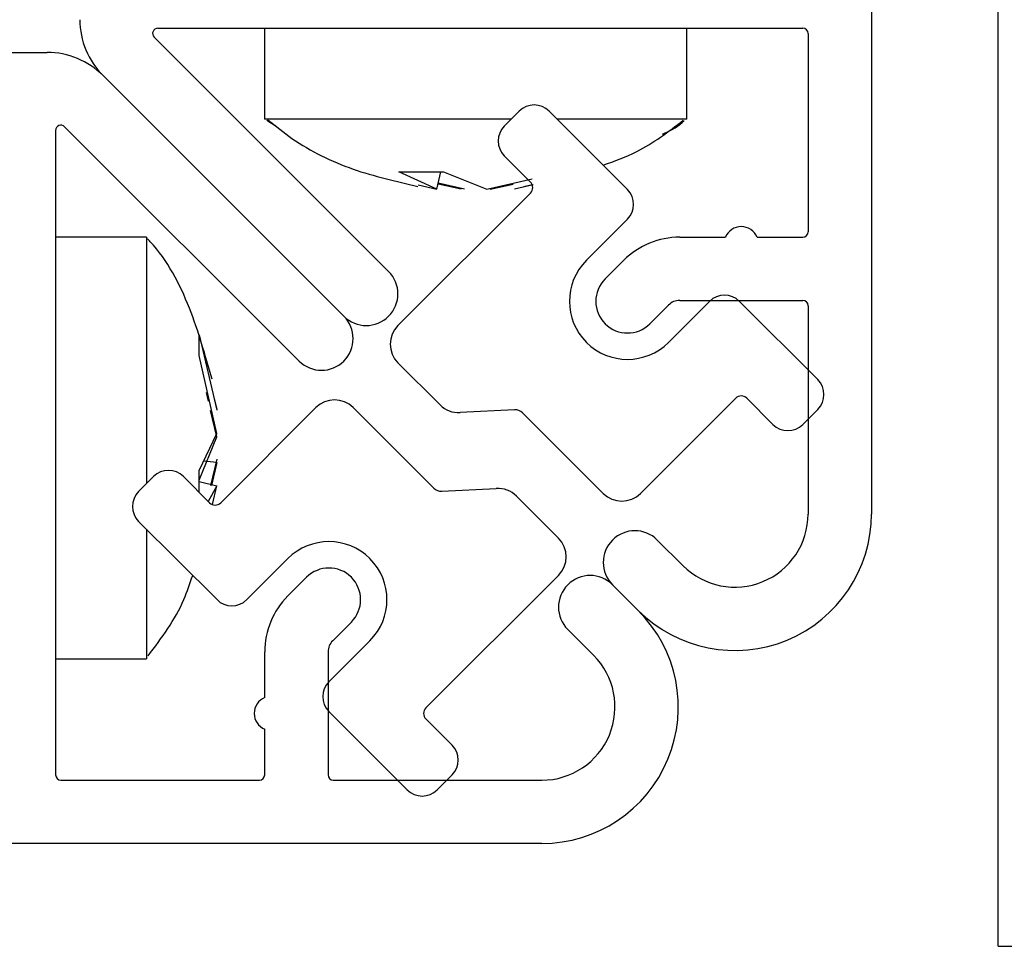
# Model space of a CAD drawing. Header units: millimetres. Extents: x 3234.056 to 3234.956, y 3470.282 to 3471.182.
# Tile 5 of 10: x 3234.914 to 3234.932, y 3470.305 to 3470.323. Entities that reach past the tile are written whole.
import ezdxf

# ---------------------------------------------------------------- set-up
doc = ezdxf.new("R2010")
doc.units = ezdxf.units.MM
doc.layers.add('SANINDUSA', color=3, linetype='Continuous')

msp = doc.modelspace()

# ---------------------------------------------------------------- linework, layer by layer
at = {"layer": 'SANINDUSA'}
for p, q in [((3234.932189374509, 3470.30530629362), (3234.932189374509, 3471.13530630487)), ((3234.929789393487, 3470.330116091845), (3234.929789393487, 3470.313503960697)), ((3234.91626807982, 3470.32271609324), (3234.928489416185, 3470.32271609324)), ((3234.918289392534, 3470.32271609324), (3234.918289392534, 3470.320992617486)), ((3234.926289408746, 3470.320992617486), (3234.926289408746, 3470.32271609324)), ((3234.920640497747, 3470.318102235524), (3234.916197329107, 3470.322545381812)), ((3234.928589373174, 3470.322616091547), (3234.928589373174, 3470.318853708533)), ((3234.906929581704, 3470.322256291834), (3234.914168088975, 3470.322256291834)), ((3234.915228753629, 3470.321816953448), (3234.919791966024, 3470.317253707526)), ((3234.920350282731, 3470.320992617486), (3234.918289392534, 3470.320992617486)), ((3234.922965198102, 3470.320992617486), (3234.920350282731, 3470.320992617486)), ((3234.922832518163, 3470.320859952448), (3234.923115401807, 3470.321142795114)), ((3234.925165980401, 3470.319657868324), (3234.923681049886, 3470.321142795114)), ((3234.926289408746, 3470.320992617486), (3234.923831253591, 3470.320992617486)), ((3234.918943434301, 3470.316405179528), (3234.914500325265, 3470.320848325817)), ((3234.918329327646, 3470.32097278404), (3234.918509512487, 3470.320858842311)), ((3234.914329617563, 3470.320777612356), (3234.914329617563, 3470.308556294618)), ((3234.922832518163, 3470.320294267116), (3234.923327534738, 3470.319799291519)), ((3234.920832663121, 3470.31999513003), (3234.921677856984, 3470.31999513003)), ((3234.921552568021, 3470.319661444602), (3234.920832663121, 3470.31999513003)), ((3234.921552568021, 3470.319661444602), (3234.921632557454, 3470.31999513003)), ((3234.921677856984, 3470.31999513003), (3234.922500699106, 3470.319661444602)), ((3234.921200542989, 3470.319747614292), (3234.921552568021, 3470.319661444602)), ((3234.922015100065, 3470.319661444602), (3234.921576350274, 3470.319760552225)), ((3234.922078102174, 3470.319661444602), (3234.921580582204, 3470.319778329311)), ((3234.922500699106, 3470.319661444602), (3234.923357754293, 3470.319862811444)), ((3234.922563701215, 3470.319661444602), (3234.923002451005, 3470.319760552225)), ((3234.923376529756, 3470.319747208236), (3234.923026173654, 3470.319661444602)), ((3234.923361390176, 3470.319744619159), (3234.923200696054, 3470.319707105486)), ((3234.920817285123, 3470.317076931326), (3234.923327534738, 3470.319587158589)), ((3234.925165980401, 3470.319092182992), (3234.924388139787, 3470.318314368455)), ((3234.916053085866, 3470.318756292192), (3234.914329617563, 3470.318756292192)), ((3234.916053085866, 3470.318756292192), (3234.916053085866, 3470.314080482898)), ((3234.926155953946, 3470.318753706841), (3234.927022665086, 3470.318753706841)), ((3234.92762264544, 3470.318753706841), (3234.928489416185, 3470.318753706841)), ((3234.92474171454, 3470.317960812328), (3234.925095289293, 3470.318314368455)), ((3234.925943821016, 3470.317465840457), (3234.925590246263, 3470.317112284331)), ((3234.925943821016, 3470.316758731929), (3234.926721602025, 3470.317536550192)), ((3234.926155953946, 3470.317553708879), (3234.928489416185, 3470.317553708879)), ((3234.928772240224, 3470.316051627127), (3234.927287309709, 3470.317536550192)), ((3234.928589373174, 3470.317453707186), (3234.928589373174, 3470.313503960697)), ((3234.917050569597, 3470.316901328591), (3234.917384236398, 3470.315472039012)), ((3234.917050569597, 3470.316507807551), (3234.917050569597, 3470.316901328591)), ((3234.917384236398, 3470.315030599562), (3234.917050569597, 3470.316507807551)), ((3234.920817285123, 3470.316369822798), (3234.921614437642, 3470.315572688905)), ((3234.917226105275, 3470.3156406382), (3234.917187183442, 3470.315806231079)), ((3234.917298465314, 3470.315843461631), (3234.917384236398, 3470.315493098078)), ((3234.925413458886, 3470.31389494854), (3234.9272166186, 3470.315698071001)), ((3234.927923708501, 3470.31520309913), (3234.927428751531, 3470.315698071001)), ((3234.917384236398, 3470.314967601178), (3234.91726735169, 3470.315465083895)), ((3234.919261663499, 3470.3155212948), (3234.917458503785, 3470.31371817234)), ((3234.921496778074, 3470.313993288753), (3234.9199687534, 3470.3155212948)), ((3234.923026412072, 3470.315481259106), (3234.921994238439, 3470.315426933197)), ((3234.923178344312, 3470.315422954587), (3234.924706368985, 3470.31389494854)), ((3234.928772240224, 3470.315485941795), (3234.928489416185, 3470.31520309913)), ((3234.917050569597, 3470.314328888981), (3234.917384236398, 3470.315030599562)), ((3234.917050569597, 3470.314144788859), (3234.917384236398, 3470.314967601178)), ((3234.917384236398, 3470.314481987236), (3234.917133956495, 3470.314504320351)), ((3234.917384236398, 3470.31454498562), (3234.91726735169, 3470.314047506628)), ((3234.917384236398, 3470.314481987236), (3234.917285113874, 3470.314043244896)), ((3234.917050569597, 3470.313914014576), (3234.917050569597, 3470.314328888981)), ((3234.915902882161, 3470.31393030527), (3234.916185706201, 3470.314213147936)), ((3234.916751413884, 3470.314213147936), (3234.917246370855, 3470.31371817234)), ((3234.917050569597, 3470.314118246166), (3234.917384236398, 3470.314040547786)), ((3234.917384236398, 3470.314040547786), (3234.917217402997, 3470.313743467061)), ((3234.917301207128, 3470.313684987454), (3234.917384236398, 3470.314040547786)), ((3234.921648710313, 3470.31393498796), (3234.922680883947, 3470.313989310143)), ((3234.923857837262, 3470.313046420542), (3234.923060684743, 3470.31384355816)), ((3234.915902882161, 3470.313364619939), (3234.917387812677, 3470.311879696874)), ((3234.916053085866, 3470.313214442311), (3234.916053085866, 3470.310756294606)), ((3234.925731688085, 3470.313011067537), (3234.926220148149, 3470.312522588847)), ((3234.91873130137, 3470.312657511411), (3234.91795352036, 3470.311879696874)), ((3234.91873130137, 3470.311950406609), (3234.919084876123, 3470.31230395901)), ((3234.923857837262, 3470.31233931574), (3234.921347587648, 3470.309829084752)), ((3234.924883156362, 3470.31216253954), (3234.925371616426, 3470.311674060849)), ((3234.919933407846, 3470.311455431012), (3234.919579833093, 3470.311101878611)), ((3234.924523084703, 3470.310825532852), (3234.924034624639, 3470.311314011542)), ((3234.919509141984, 3470.310324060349), (3234.920286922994, 3470.311101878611)), ((3234.914329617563, 3470.310756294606), (3234.916053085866, 3470.310756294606)), ((3234.918291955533, 3470.31002301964), (3234.918291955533, 3470.31088974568)), ((3234.919491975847, 3470.31088974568), (3234.919491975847, 3470.308556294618)), ((3234.919509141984, 3470.309758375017), (3234.9209940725, 3470.308273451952)), ((3234.921842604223, 3470.30912197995), (3234.921347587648, 3470.309616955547)), ((3234.918291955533, 3470.308556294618), (3234.918291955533, 3470.309423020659)), ((3234.921842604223, 3470.308556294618), (3234.921559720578, 3470.308273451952)), ((3234.914429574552, 3470.308456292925), (3234.918191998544, 3470.308456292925)), ((3234.91959199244, 3470.308456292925), (3234.923541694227, 3470.308456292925)), ((3234.923541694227, 3470.307256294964), (3234.906929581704, 3470.307256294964)), ((3234.932189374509, 3470.30530629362), (3234.932489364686, 3470.30530629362))]:
    msp.add_line(p, q, dxfattribs=at)
for centre, radius, start, end in [((3234.916289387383, 3470.32287761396), 0.001500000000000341, 180, 225), ((3234.91626806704, 3470.322616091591), 0.0001000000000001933, 90, 225), ((3234.928489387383, 3470.322616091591), 0.0001000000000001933, 0, 90), ((3234.91416806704, 3470.320756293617), 0.001500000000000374, 45, 90), ((3234.923398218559, 3470.32085995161), 0.000399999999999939, 45, 135), ((3234.914429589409, 3470.32077761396), 0.0001000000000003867, 45, 180), ((3234.923115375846, 3470.320577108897), 0.000399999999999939, 135, 225), ((3234.923221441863, 3470.319693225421), 0.000150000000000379, 315, 45), ((3234.924883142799, 3470.319375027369), 0.000399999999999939, 315, 45), ((3234.927322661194, 3470.318628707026), 0.0003249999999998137, 22.61986493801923, 157.3801350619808), ((3234.926155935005, 3470.317253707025), 0.001500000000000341, 90, 135), ((3234.928489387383, 3470.318853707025), 9.999999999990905e-05, 270, 0), ((3234.925165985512, 3470.317536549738), 0.001100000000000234, 135, 315), ((3234.920216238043, 3470.317677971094), 0.0006000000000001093, 225, 45), ((3234.925165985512, 3470.317536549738), 0.0005999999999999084, 135, 315), ((3234.927004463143, 3470.317253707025), 0.000399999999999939, 45, 135), ((3234.926155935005, 3470.317253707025), 0.0003000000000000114, 90, 135), ((3234.928489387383, 3470.317453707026), 9.999999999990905e-05, 0, 90), ((3234.919367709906, 3470.316829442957), 0.0006000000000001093, 225, 45), ((3234.921170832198, 3470.31672337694), 0.0004999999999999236, 135, 225), ((3234.928489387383, 3470.315768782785), 0.0004000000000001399, 315, 45), ((3234.91961519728, 3470.315167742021), 0.0004999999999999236, 45, 135), ((3234.927322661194, 3470.31559200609), 0.0001499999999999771, 45, 135), ((3234.921967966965, 3470.315926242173), 0.0005000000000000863, 225, 273.0127874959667), ((3234.923036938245, 3470.315281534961), 0.0001999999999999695, 45, 93.01278749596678), ((3234.928206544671, 3470.315485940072), 0.000399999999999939, 225, 315), ((3234.916468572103, 3470.313930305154), 0.0004000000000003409, 45, 135), ((3234.916185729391, 3470.313647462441), 0.000399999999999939, 135, 225), ((3234.921638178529, 3470.314134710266), 0.0001999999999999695, 225, 273.0127874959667), ((3234.92270714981, 3470.313490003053), 0.0004999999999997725, 45, 93.01278749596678), ((3234.91735245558, 3470.313824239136), 0.000150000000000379, 225, 315), ((3234.925059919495, 3470.314248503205), 0.0005000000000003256, 225, 315), ((3234.927201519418, 3470.313503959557), 0.002587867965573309, 225, 0), ((3234.927201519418, 3470.313503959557), 0.001387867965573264, 225, 0), ((3234.925307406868, 3470.31258680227), 0.0006000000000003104, 45, 225), ((3234.919509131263, 3470.311879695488), 0.001100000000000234, 315, 135), ((3234.923504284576, 3470.312692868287), 0.0004999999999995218, 315, 45), ((3234.919509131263, 3470.311879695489), 0.0006000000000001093, 315, 135), ((3234.924458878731, 3470.311738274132), 0.0005999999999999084, 45, 225), ((3234.917670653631, 3470.312162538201), 0.000399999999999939, 225, 315), ((3234.919791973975, 3470.310889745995), 0.001499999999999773, 135, 180), ((3234.923541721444, 3470.309844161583), 0.002587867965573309, 270, 45), ((3234.919791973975, 3470.310889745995), 0.0003000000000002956, 135, 180), ((3234.923541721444, 3470.309844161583), 0.001387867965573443, 270, 45), ((3234.919791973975, 3470.310041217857), 0.000399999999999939, 135, 225), ((3234.918416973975, 3470.309723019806), 0.0003250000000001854, 112.6198649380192, 247.3801350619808), ((3234.92145367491, 3470.309723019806), 0.000150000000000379, 135, 225), ((3234.921559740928, 3470.308839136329), 0.000399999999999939, 315, 45), ((3234.914429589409, 3470.308556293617), 9.999999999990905e-05, 180, 270), ((3234.918191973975, 3470.308556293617), 0.0001000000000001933, 270, 0), ((3234.919591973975, 3470.308556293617), 0.0001000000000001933, 180, 270), ((3234.921276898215, 3470.308556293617), 0.000399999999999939, 225, 315)]:
    msp.add_arc(centre, radius, start, end, dxfattribs=at)
for points, knots in [([(3234.918352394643, 3470.320980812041), (3234.918501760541, 3470.320858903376), (3234.918985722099, 3470.320463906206), (3234.919945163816, 3470.320001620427), (3234.920779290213, 3470.319811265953), (3234.921192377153, 3470.319716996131)], [0, 0, 0, 0, 0.1838943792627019, 0.5958375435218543, 1, 1, 1, 1]), ([(3234.924704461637, 3470.320119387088), (3234.924921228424, 3470.320197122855), (3234.925473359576, 3470.32039512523), (3234.925940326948, 3470.320753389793), (3234.926223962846, 3470.320970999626)], [0, 0, 0, 0, 0.3926001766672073, 1, 1, 1, 1]), ([(3234.925830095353, 3470.320705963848), (3234.925962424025, 3470.320767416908), (3234.926112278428, 3470.320837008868), (3234.92622870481, 3470.320950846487), (3234.926242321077, 3470.320964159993)], [0, 0, 0, 0, 0.8830482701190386, 1, 1, 1, 1]), ([(3234.917294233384, 3470.316060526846), (3234.917166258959, 3470.316513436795), (3234.916906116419, 3470.317434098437), (3234.916441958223, 3470.318334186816), (3234.916087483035, 3470.318703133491), (3234.916070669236, 3470.318720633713)], [0, 0, 0, 0, 0.4798012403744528, 0.9753254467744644, 1, 1, 1, 1]), ([(3234.916082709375, 3470.310811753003), (3234.916337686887, 3470.311154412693), (3234.916690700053, 3470.311628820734), (3234.916875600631, 3470.31218586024), (3234.916926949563, 3470.312340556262)], [0, 0, 0, 0, 0.7222889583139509, 1, 1, 1, 1])]:
    msp.add_open_spline(points, degree=3, knots=knots, dxfattribs=at)

doc.saveas('drawing.dxf')
